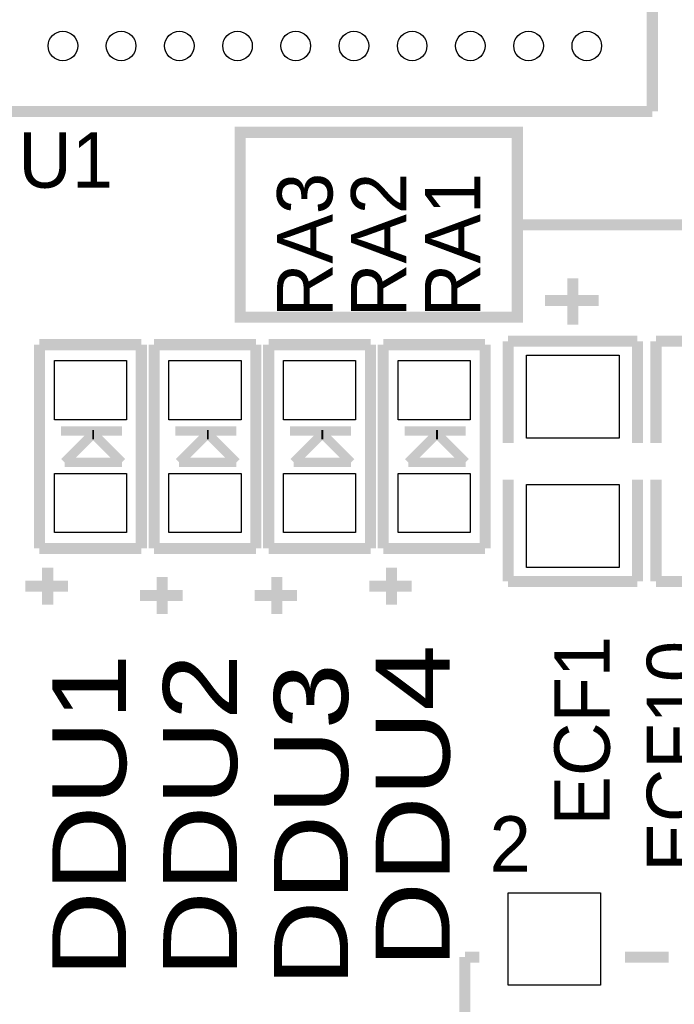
# Model space of a CAD drawing. Extents: x -86 to 498, y -49 to 361.
# Tile 17 of 31: x 52 to 61, y 8 to 21. Entities that reach past the tile are written whole.
import ezdxf

# ---------------------------------------------------------------- set-up
doc = ezdxf.new("R2010")
doc.units = 0
for name, color, linetype in [('BOARD_GEOMETRY_SILKSCREEN_TOP', 1, 'CONTINUOUS'), ('PACKAGE_GEOMETRY_SILKSCREEN_TOP', 3, 'CONTINUOUS'), ('PIN_TOP', 4, 'CONTINUOUS'), ('REF_DES_SILKSCREEN_TOP', 5, 'CONTINUOUS')]:
    doc.layers.add(name, color=color, linetype=linetype)

msp = doc.modelspace()

# ---------------------------------------------------------------- linework, layer by layer
at = {"layer": 'BOARD_GEOMETRY_SILKSCREEN_TOP', "const_width": 0.1524}
msp.add_lwpolyline([(55.118, 19.812), (58.674, 19.812), (58.674, 17.272), (54.864, 17.272), (54.864, 19.812)], close=True, dxfattribs=at)
msp.add_lwpolyline([(67.31, 11.938), (67.31, 9.652), (63.5, 9.652), (63.5, 11.938), (62.484, 11.938), (62.484, 18.542), (58.674, 18.542)], dxfattribs=at)
at = {"layer": 'PACKAGE_GEOMETRY_SILKSCREEN_TOP'}
for points, const_width in [([(60.528454, 20.098004), (60.528454, 37.098224)], 0.1524), ([(43.528234, 20.098004), (60.528454, 20.098004)], 0.1524), ([(59.436, 17.8054), (59.436, 17.1704)], 0.1524), ([(59.7916, 17.5006), (59.055, 17.5006)], 0.1524), ([(52.106576, 16.89354), (53.506624, 16.89354)], 0.1524), ([(52.106576, 14.093698), (52.106576, 16.89354)], 0.1524), ([(53.506624, 16.89354), (53.506624, 14.093698)], 0.1524), ([(53.681376, 16.89354), (55.081424, 16.89354)], 0.1524), ([(53.681376, 14.093698), (53.681376, 16.89354)], 0.1524), ([(55.081424, 16.89354), (55.081424, 14.093698)], 0.1524), ([(55.256176, 16.89354), (56.656224, 16.89354)], 0.1524), ([(55.256176, 14.093698), (55.256176, 16.89354)], 0.1524), ([(56.656224, 16.89354), (56.656224, 14.093698)], 0.1524), ([(56.830976, 16.89354), (58.231024, 16.89354)], 0.1524), ([(56.830976, 14.093698), (56.830976, 16.89354)], 0.1524), ([(58.231024, 16.89354), (58.231024, 14.093698)], 0.1524), ([(58.547, 16.9418), (58.547, 15.5448)], 0.1524), ([(60.325, 16.9418), (58.547, 16.9418)], 0.1524), ([(60.325, 15.5448), (60.325, 16.9418)], 0.1524), ([(60.579, 16.9418), (60.579, 15.5448)], 0.1524), ([(62.357, 16.9418), (60.579, 16.9418)], 0.1524), ([(53.2384, 15.709138), (52.4002, 15.709138)], 0.127), ([(52.451, 15.277338), (52.832, 15.658338)], 0.127), ([(52.832, 15.658338), (52.8574, 15.658338)], 0.127), ([(52.8574, 15.658338), (53.2384, 15.277338)], 0.127), ([(54.8132, 15.709138), (53.975, 15.709138)], 0.127), ([(54.0258, 15.277338), (54.4068, 15.658338)], 0.127), ([(54.4068, 15.658338), (54.4322, 15.658338)], 0.127), ([(54.4322, 15.658338), (54.8132, 15.277338)], 0.127), ([(56.388, 15.709138), (55.5498, 15.709138)], 0.127), ([(55.6006, 15.277338), (55.9816, 15.658338)], 0.127), ([(55.9816, 15.658338), (56.007, 15.658338)], 0.127), ([(56.007, 15.658338), (56.388, 15.277338)], 0.127), ([(57.9628, 15.709138), (57.1246, 15.709138)], 0.127), ([(57.1754, 15.277338), (57.5564, 15.658338)], 0.127), ([(57.5564, 15.658338), (57.5818, 15.658338)], 0.127), ([(57.5818, 15.658338), (57.9628, 15.277338)], 0.127), ([(53.2384, 15.277338), (52.451, 15.277338)], 0.127), ([(54.8132, 15.277338), (54.0258, 15.277338)], 0.127), ([(56.388, 15.277338), (55.6006, 15.277338)], 0.127), ([(57.9628, 15.277338), (57.1754, 15.277338)], 0.127), ([(58.547, 13.6398), (58.547, 15.0368)], 0.1524), ([(60.325, 15.0368), (60.325, 13.6398)], 0.1524), ([(60.579, 13.6398), (60.579, 15.0368)], 0.1524), ([(53.506624, 14.093698), (52.106576, 14.093698)], 0.1524), ([(55.081424, 14.093698), (53.681376, 14.093698)], 0.1524), ([(56.656224, 14.093698), (55.256176, 14.093698)], 0.1524), ([(58.231024, 14.093698), (56.830976, 14.093698)], 0.1524), ([(52.21859, 13.320268), (52.21859, 13.828268)], 0.1524), ([(56.94299, 13.320268), (56.94299, 13.828268)], 0.1524), ([(53.79339, 13.193268), (53.79339, 13.701268)], 0.1524), ([(55.36819, 13.193268), (55.36819, 13.701268)], 0.1524), ([(60.325, 13.6398), (58.547, 13.6398)], 0.1524), ([(62.357, 13.6398), (60.579, 13.6398)], 0.1524), ([(51.91379, 13.574268), (52.49799, 13.574268)], 0.1524), ([(56.63819, 13.574268), (57.22239, 13.574268)], 0.1524), ([(53.48859, 13.447268), (54.07279, 13.447268)], 0.1524), ([(55.06339, 13.447268), (55.64759, 13.447268)], 0.1524), ([(57.952894, 8.47852), (58.153046, 8.47852)], 0.1524), ([(57.952894, 3.478276), (57.952894, 8.47852)], 0.1524), ([(60.75299, 8.47852), (60.153042, 8.47852)], 0.1524)]:
    msp.add_lwpolyline(points, dxfattribs=dict(at, const_width=const_width))
at = {"layer": 'PIN_TOP'}
for points in [[(53.3019, 15.8623), (52.3113, 15.8623), (52.3113, 16.6751), (53.3019, 16.6751)], [(54.8767, 15.8623), (53.8861, 15.8623), (53.8861, 16.6751), (54.8767, 16.6751)], [(56.4515, 15.8623), (55.4609, 15.8623), (55.4609, 16.6751), (56.4515, 16.6751)], [(58.0263, 15.8623), (57.0357, 15.8623), (57.0357, 16.6751), (58.0263, 16.6751)], [(58.801, 16.7513), (60.071, 16.7513), (60.071, 15.6083), (58.801, 15.6083)], [(53.3019, 14.312138), (52.3113, 14.312138), (52.3113, 15.124938), (53.3019, 15.124938)], [(54.8767, 14.312138), (53.8861, 14.312138), (53.8861, 15.124938), (54.8767, 15.124938)], [(56.4515, 14.312138), (55.4609, 14.312138), (55.4609, 15.124938), (56.4515, 15.124938)], [(58.0263, 14.312138), (57.0357, 14.312138), (57.0357, 15.124938), (58.0263, 15.124938)], [(58.801, 14.9733), (60.071, 14.9733), (60.071, 13.8303), (58.801, 13.8303)], [(59.818016, 9.363456), (59.818016, 8.093456), (58.548016, 8.093456), (58.548016, 9.363456)]]:
    msp.add_lwpolyline(points, close=True, dxfattribs=at)
for centre in [(52.428394, 20.99818), (53.22824, 20.99818), (54.02834, 20.99818), (54.82844, 20.99818), (55.628286, 20.99818), (56.428386, 20.99818), (57.228232, 20.99818), (58.028332, 20.99818), (58.828432, 20.99818), (59.628278, 20.99818)]:
    msp.add_circle(centre, 0.2032, dxfattribs=at)

# ---------------------------------------------------------------- texts
at = {"layer": 'PACKAGE_GEOMETRY_SILKSCREEN_TOP'}
msp.add_text('2', height=0.762, dxfattribs=at).set_placement((58.293, 9.652))
at = {"layer": 'REF_DES_SILKSCREEN_TOP'}
msp.add_text('U1', height=0.762, dxfattribs=at).set_placement((51.816, 19.05))
for s, p in [('RA3', (56.134, 17.272)), ('RA2', (57.15, 17.272)), ('RA1', (58.166, 17.272)), ('ECF1', (59.944, 10.287)), ('ECF10', (61.214, 9.652))]:
    msp.add_text(s, height=0.762, rotation=90, dxfattribs=at).set_placement(p)
at = {"layer": 'REF_DES_SILKSCREEN_TOP', "width": 1.2}
for s, p in [('DDU4', (57.742836, 8.3312)), ('DDU1', (53.297836, 8.2042)), ('DDU2', (54.821836, 8.2042)), ('DDU3', (56.345836, 8.0772))]:
    msp.add_text(s, height=1.016, rotation=90, dxfattribs=at).set_placement(p)

doc.saveas('drawing.dxf')
